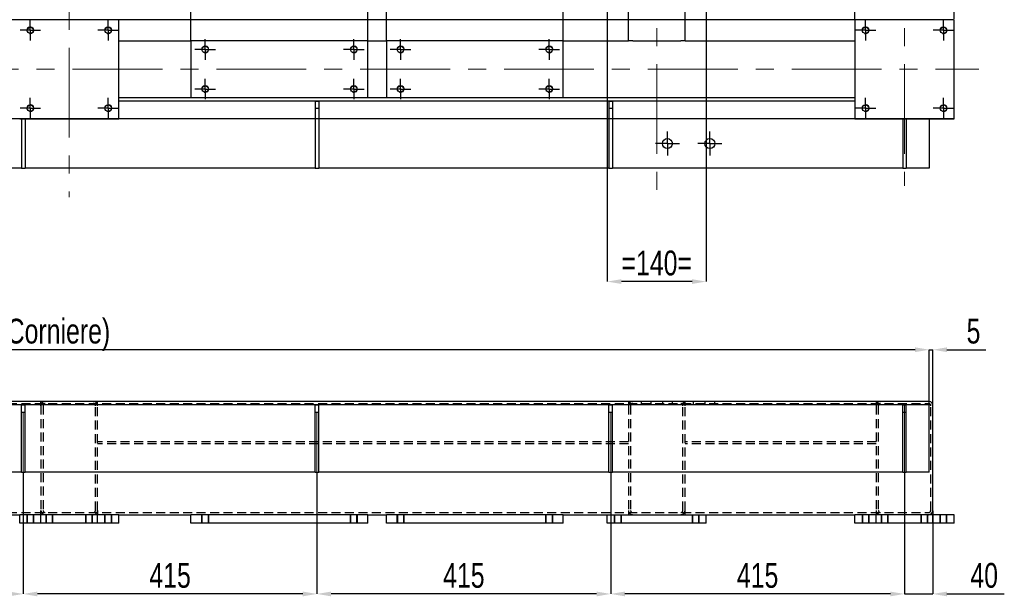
# Model space of a CAD drawing. Header units: millimetres. Extents: x 5 to 589, y 5 to 415.
# Tile 5 of 15: x 163 to 302, y 217 to 299. Entities that reach past the tile are written whole.
import ezdxf

# ---------------------------------------------------------------- set-up
doc = ezdxf.new("R2010")
doc.units = ezdxf.units.MM
doc.header["$PDSIZE"] = -1
doc.linetypes.add('CENTERX2', pattern=[20.32, 12.7, -2.54, 2.54, -2.54])
doc.linetypes.add('HIDDEN', pattern=[1.905, 1.27, -0.635])
for name, color, linetype in [('COTES', 1, 'Continuous'), ('TRAIT-FINS', 9, 'Continuous'), ('TRAIT-MIXTES', 3, 'CENTERX2'), ('TRAIT-TIRET', 2, 'HIDDEN')]:
    doc.layers.add(name, color=color, linetype=linetype)
doc.layers.add('TRAIT-FORT', color=4, linetype='Continuous', lineweight=25)
doc.styles.add('SLDTEXTSTYLE0', font='TXT', dxfattribs={"width": 0.75})
doc.dimstyles.new('SLDDIMSTYLE0', dxfattribs={"dimtxt": 3.5, "dimasz": 2, "dimexe": 0, "dimexo": 0.0625, "dimgap": 0.875, "dimtad": 1, "dimlfac": 10, "dimrnd": 1e-09, "dimzin": 12, "dimdsep": 46, "dimtxsty": 'SLDTEXTSTYLE0', "dimsah": 1, "dimcen": 0.09, "dimadec": 0, "dimazin": 3, "dimtfac": 1, "dimtmove": 0, "dimatfit": 0, "dimfxl": 1, "dimfrac": 2, "dimtolj": 1, "dimtzin": 12, "dimarcsym": 0})
doc.dimstyles.new('SLDDIMSTYLE1', dxfattribs={"dimtxt": 3.5, "dimasz": 2, "dimexe": 0, "dimexo": 0.0625, "dimgap": 0.875, "dimtad": 1, "dimlfac": 10, "dimrnd": 1e-09, "dimzin": 12, "dimdsep": 46, "dimtxsty": 'SLDTEXTSTYLE0', "dimsah": 1, "dimcen": 0.09, "dimadec": 0, "dimazin": 3, "dimtfac": 1, "dimtofl": 0, "dimtmove": 0, "dimatfit": 3, "dimfxl": 1, "dimfrac": 2, "dimtolj": 1, "dimtzin": 12, "dimarcsym": 0})

# ---------------------------------------------------------------- blocks, each defined once
blk = doc.blocks.new('_D_26')
at = {"layer": 'COTES', "color": 0, "lineweight": -2, "transparency": 16777216}
for p, q in [((287.59, 233.06), (287.59, 217.68)), ((291.59, 229.42), (291.59, 217.68)), ((285.59, 217.68), (283.59, 217.68)), ((287.59, 217.68), (291.59, 217.68)), ((293.59, 217.68), (301.69, 217.68))]:
    blk.add_line(p, q, dxfattribs=at)
at = {"layer": 'COTES', "color": 0, "transparency": 16777216}
for points in [[(285.59, 218.01), (285.59, 217.34), (287.59, 217.68)], [(293.59, 218.01), (293.59, 217.34), (291.59, 217.68)]]:
    blk.add_solid(points, dxfattribs=at)
at = {"layer": 'Defpoints', "color": 0, "transparency": 16777216}
for p in [(287.59, 233.12), (291.59, 229.48), (291.59, 217.68)]:
    blk.add_point(p, dxfattribs=at)
at = {"layer": 'COTES', "color": 0, "transparency": 16777216, "insert": (298.85, 222.05), "char_height": 3.5, "attachment_point": 2, "style": 'SLDTEXTSTYLE0'}
blk.add_mtext('\\A1;40', dxfattribs=at)
blk = doc.blocks.new('_D_29')
at = {"layer": 'COTES', "color": 0, "lineweight": -2, "transparency": 16777216}
for p, q in [((121.59, 234.74), (121.59, 217.68)), ((163.09, 234.74), (163.09, 217.68)), ((161.09, 217.68), (123.59, 217.68))]:
    blk.add_line(p, q, dxfattribs=at)
at = {"layer": 'COTES', "color": 0, "transparency": 16777216}
for points in [[(123.59, 218.01), (123.59, 217.34), (121.59, 217.68)], [(161.09, 218.01), (161.09, 217.34), (163.09, 217.68)]]:
    blk.add_solid(points, dxfattribs=at)
at = {"layer": 'Defpoints', "color": 0, "transparency": 16777216}
for p in [(121.59, 234.81), (163.09, 234.81), (121.59, 217.68)]:
    blk.add_point(p, dxfattribs=at)
at = {"layer": 'COTES', "color": 0, "transparency": 16777216, "insert": (142.34, 222.05), "char_height": 3.5, "attachment_point": 2, "style": 'SLDTEXTSTYLE0'}
blk.add_mtext('\\A1;415', dxfattribs=at)
blk = doc.blocks.new('_D_30')
at = {"layer": 'COTES', "color": 0, "lineweight": -2, "transparency": 16777216}
for p, q in [((163.09, 234.74), (163.09, 217.68)), ((204.59, 234.74), (204.59, 217.68)), ((202.59, 217.68), (165.09, 217.68))]:
    blk.add_line(p, q, dxfattribs=at)
at = {"layer": 'COTES', "color": 0, "transparency": 16777216}
for points in [[(165.09, 218.01), (165.09, 217.34), (163.09, 217.68)], [(202.59, 218.01), (202.59, 217.34), (204.59, 217.68)]]:
    blk.add_solid(points, dxfattribs=at)
at = {"layer": 'Defpoints', "color": 0, "transparency": 16777216}
for p in [(163.09, 234.81), (204.59, 234.81), (163.09, 217.68)]:
    blk.add_point(p, dxfattribs=at)
at = {"layer": 'COTES', "color": 0, "transparency": 16777216, "insert": (183.84, 222.05), "char_height": 3.5, "attachment_point": 2, "style": 'SLDTEXTSTYLE0'}
blk.add_mtext('\\A1;415', dxfattribs=at)
blk = doc.blocks.new('_D_31')
at = {"layer": 'COTES', "color": 0, "lineweight": -2, "transparency": 16777216}
for p, q in [((204.59, 234.74), (204.59, 217.68)), ((246.09, 234.74), (246.09, 217.68)), ((244.09, 217.68), (206.59, 217.68))]:
    blk.add_line(p, q, dxfattribs=at)
at = {"layer": 'COTES', "color": 0, "transparency": 16777216}
for points in [[(206.59, 218.01), (206.59, 217.34), (204.59, 217.68)], [(244.09, 218.01), (244.09, 217.34), (246.09, 217.68)]]:
    blk.add_solid(points, dxfattribs=at)
at = {"layer": 'Defpoints', "color": 0, "transparency": 16777216}
for p in [(204.59, 234.81), (246.09, 234.81), (204.59, 217.68)]:
    blk.add_point(p, dxfattribs=at)
at = {"layer": 'COTES', "color": 0, "transparency": 16777216, "insert": (225.34, 222.05), "char_height": 3.5, "attachment_point": 2, "style": 'SLDTEXTSTYLE0'}
blk.add_mtext('\\A1;415', dxfattribs=at)
blk = doc.blocks.new('_D_32')
at = {"layer": 'COTES', "color": 0, "lineweight": -2, "transparency": 16777216}
for p, q in [((246.09, 234.74), (246.09, 217.68)), ((287.59, 234.74), (287.59, 217.68)), ((285.59, 217.68), (248.09, 217.68))]:
    blk.add_line(p, q, dxfattribs=at)
at = {"layer": 'COTES', "color": 0, "transparency": 16777216}
for points in [[(248.09, 218.01), (248.09, 217.34), (246.09, 217.68)], [(285.59, 218.01), (285.59, 217.34), (287.59, 217.68)]]:
    blk.add_solid(points, dxfattribs=at)
at = {"layer": 'Defpoints', "color": 0, "transparency": 16777216}
for p in [(246.09, 234.81), (287.59, 234.81), (246.09, 217.68)]:
    blk.add_point(p, dxfattribs=at)
at = {"layer": 'COTES', "color": 0, "transparency": 16777216, "insert": (266.84, 222.05), "char_height": 3.5, "attachment_point": 2, "style": 'SLDTEXTSTYLE0'}
blk.add_mtext('\\A1;415', dxfattribs=at)
blk = doc.blocks.new('_D_34')
at = {"layer": 'COTES', "color": 0, "lineweight": -2, "transparency": 16777216}
for p, q in [((35.09, 244.94), (35.09, 252.18)), ((289.09, 252.18), (37.09, 252.18)), ((291.09, 244.94), (291.09, 252.18))]:
    blk.add_line(p, q, dxfattribs=at)
at = {"layer": 'COTES', "color": 0, "transparency": 16777216}
for points in [[(37.09, 252.52), (37.09, 251.85), (35.09, 252.18)], [(289.09, 252.52), (289.09, 251.85), (291.09, 252.18)]]:
    blk.add_solid(points, dxfattribs=at)
at = {"layer": 'Defpoints', "color": 0, "transparency": 16777216}
for p in [(35.09, 252.18), (35.09, 244.88), (291.09, 244.88)]:
    blk.add_point(p, dxfattribs=at)
at = {"layer": 'COTES', "color": 0, "transparency": 16777216, "insert": (163.09, 256.56), "char_height": 3.5, "attachment_point": 2, "style": 'SLDTEXTSTYLE0'}
blk.add_mtext('\\A1;2560 (Corniere)', dxfattribs=at)
blk = doc.blocks.new('_D_35')
at = {"layer": 'COTES', "color": 0, "lineweight": -2, "transparency": 16777216}
for p, q in [((289.09, 252.18), (287.09, 252.18)), ((291.09, 244.94), (291.09, 252.18)), ((291.09, 252.18), (291.59, 252.18)), ((291.59, 244.34), (291.59, 252.18)), ((293.59, 252.18), (299.09, 252.18))]:
    blk.add_line(p, q, dxfattribs=at)
at = {"layer": 'COTES', "color": 0, "transparency": 16777216}
for points in [[(289.09, 252.52), (289.09, 251.85), (291.09, 252.18)], [(293.59, 252.52), (293.59, 251.85), (291.59, 252.18)]]:
    blk.add_solid(points, dxfattribs=at)
at = {"layer": 'Defpoints', "color": 0, "transparency": 16777216}
for p in [(291.59, 252.18), (291.09, 244.88), (291.59, 244.28)]:
    blk.add_point(p, dxfattribs=at)
at = {"layer": 'COTES', "color": 0, "transparency": 16777216, "insert": (297.34, 256.56), "char_height": 3.5, "attachment_point": 2, "style": 'SLDTEXTSTYLE0'}
blk.add_mtext('\\A1;5', dxfattribs=at)
blk = doc.blocks.new('_D_75')
at = {"layer": 'COTES', "color": 0, "lineweight": -2, "transparency": 16777216}
for p, q in [((294.53, 298.81), (21.59, 298.81)), ((21.59, 286.81), (21.59, 296.81)), ((294.53, 284.81), (21.59, 284.81))]:
    blk.add_line(p, q, dxfattribs=at)
at = {"layer": 'COTES', "color": 0, "transparency": 16777216}
for points in [[(21.26, 296.81), (21.93, 296.81), (21.59, 298.81)], [(21.26, 286.81), (21.93, 286.81), (21.59, 284.81)]]:
    blk.add_solid(points, dxfattribs=at)
at = {"layer": 'Defpoints', "color": 0, "transparency": 16777216}
for p in [(21.59, 298.81), (294.59, 298.81), (294.59, 284.81)]:
    blk.add_point(p, dxfattribs=at)
at = {"layer": 'COTES', "color": 0, "transparency": 16777216, "insert": (17.22, 291.81), "char_height": 3.5, "attachment_point": 2, "rotation": 90, "style": 'SLDTEXTSTYLE0'}
blk.add_mtext('\\A1;=140=', dxfattribs=at)
blk = doc.blocks.new('_D_78')
at = {"layer": 'COTES', "color": 0, "lineweight": -2, "transparency": 16777216}
for p, q in [((214.39, 295.87), (214.39, 398.15)), ((237.39, 398.15), (216.39, 398.15)), ((239.39, 295.87), (239.39, 398.15))]:
    blk.add_line(p, q, dxfattribs=at)
at = {"layer": 'COTES', "color": 0, "transparency": 16777216}
for points in [[(216.39, 398.48), (216.39, 397.81), (214.39, 398.15)], [(237.39, 398.48), (237.39, 397.81), (239.39, 398.15)]]:
    blk.add_solid(points, dxfattribs=at)
at = {"layer": 'Defpoints', "color": 0, "transparency": 16777216}
for p in [(214.39, 398.15), (214.39, 295.81), (239.39, 295.81)]:
    blk.add_point(p, dxfattribs=at)
at = {"layer": 'COTES', "color": 0, "transparency": 16777216, "insert": (226.89, 402.52), "char_height": 3.5, "attachment_point": 2, "style": 'SLDTEXTSTYLE0'}
blk.add_mtext('\\A1;250', dxfattribs=at)
blk = doc.blocks.new('_D_79')
at = {"layer": 'COTES', "color": 0, "lineweight": -2, "transparency": 16777216}
for p, q in [((186.79, 295.87), (186.79, 398.15)), ((209.79, 398.15), (188.79, 398.15)), ((211.79, 295.87), (211.79, 398.15))]:
    blk.add_line(p, q, dxfattribs=at)
at = {"layer": 'COTES', "color": 0, "transparency": 16777216}
for points in [[(188.79, 398.48), (188.79, 397.81), (186.79, 398.15)], [(209.79, 398.48), (209.79, 397.81), (211.79, 398.15)]]:
    blk.add_solid(points, dxfattribs=at)
at = {"layer": 'Defpoints', "color": 0, "transparency": 16777216}
for p in [(186.79, 398.15), (186.79, 295.81), (211.79, 295.81)]:
    blk.add_point(p, dxfattribs=at)
at = {"layer": 'COTES', "color": 0, "transparency": 16777216, "insert": (199.29, 402.52), "char_height": 3.5, "attachment_point": 2, "style": 'SLDTEXTSTYLE0'}
blk.add_mtext('\\A1;250', dxfattribs=at)
blk = doc.blocks.new('_D_80')
at = {"layer": 'COTES', "color": 0, "lineweight": -2, "transparency": 16777216}
for p, q in [((245.59, 341.75), (245.59, 261.81)), ((259.59, 341.75), (259.59, 261.81)), ((257.59, 261.81), (247.59, 261.81))]:
    blk.add_line(p, q, dxfattribs=at)
at = {"layer": 'COTES', "color": 0, "transparency": 16777216}
for points in [[(247.59, 262.14), (247.59, 261.48), (245.59, 261.81)], [(257.59, 262.14), (257.59, 261.48), (259.59, 261.81)]]:
    blk.add_solid(points, dxfattribs=at)
at = {"layer": 'Defpoints', "color": 0, "transparency": 16777216}
for p in [(245.59, 341.81), (259.59, 341.81), (245.59, 261.81)]:
    blk.add_point(p, dxfattribs=at)
at = {"layer": 'COTES', "color": 0, "transparency": 16777216, "insert": (252.59, 266.19), "char_height": 3.5, "attachment_point": 2, "style": 'SLDTEXTSTYLE0'}
blk.add_mtext('\\A1;=140=', dxfattribs=at)
blk = doc.blocks.new('_D_81')
at = {"layer": 'COTES', "color": 0, "lineweight": -2, "transparency": 16777216}
for p, q in [((280.59, 298.87), (280.59, 398.15)), ((292.59, 398.15), (282.59, 398.15)), ((294.59, 298.87), (294.59, 398.15))]:
    blk.add_line(p, q, dxfattribs=at)
at = {"layer": 'COTES', "color": 0, "transparency": 16777216}
for points in [[(282.59, 398.48), (282.59, 397.81), (280.59, 398.15)], [(292.59, 398.48), (292.59, 397.81), (294.59, 398.15)]]:
    blk.add_solid(points, dxfattribs=at)
at = {"layer": 'Defpoints', "color": 0, "transparency": 16777216}
for p in [(280.59, 398.15), (280.59, 298.81), (294.59, 298.81)]:
    blk.add_point(p, dxfattribs=at)
at = {"layer": 'COTES', "color": 0, "transparency": 16777216, "insert": (287.59, 402.52), "char_height": 3.5, "attachment_point": 2, "style": 'SLDTEXTSTYLE0'}
blk.add_mtext('\\A1;=140=', dxfattribs=at)
blk = doc.blocks.new('SW_CENTERMARKSYMBOL_24')
at = {"layer": 'TRAIT-MIXTES', "color": 0}
for p, q in [((0, 1), (0, 1.45)), ((-1, 0), (-1.45, 0)), ((0, 0), (-1, 0)), ((0, 0), (0, 1)), ((0, 0), (0, -1)), ((0, 0), (1, 0)), ((1, 0), (1.45, 0)), ((0, -1), (0, -1.45))]:
    blk.add_line(p, q, dxfattribs=at)
blk = doc.blocks.new('SW_CENTERMARKSYMBOL_25')
at = {"layer": 'TRAIT-MIXTES', "color": 0}
for p, q in [((0, 1), (0, 1.45)), ((-1, 0), (-1.45, 0)), ((0, 0), (-1, 0)), ((0, 0), (0, 1)), ((0, 0), (0, -1)), ((0, 0), (1, 0)), ((1, 0), (1.45, 0)), ((0, -1), (0, -1.45))]:
    blk.add_line(p, q, dxfattribs=at)
blk = doc.blocks.new('SW_CENTERMARKSYMBOL_26')
at = {"layer": 'TRAIT-MIXTES', "color": 0}
for p, q in [((0, 1), (0, 1.45)), ((-1, 0), (-1.45, 0)), ((0, 0), (-1, 0)), ((0, 0), (0, 1)), ((0, 0), (0, -1)), ((0, 0), (1, 0)), ((1, 0), (1.45, 0)), ((0, -1), (0, -1.45))]:
    blk.add_line(p, q, dxfattribs=at)
blk = doc.blocks.new('SW_CENTERMARKSYMBOL_27')
at = {"layer": 'TRAIT-MIXTES', "color": 0}
for p, q in [((0, 1), (0, 1.45)), ((-1, 0), (-1.45, 0)), ((0, 0), (-1, 0)), ((0, 0), (0, 1)), ((0, 0), (0, -1)), ((0, 0), (1, 0)), ((1, 0), (1.45, 0)), ((0, -1), (0, -1.45))]:
    blk.add_line(p, q, dxfattribs=at)
blk = doc.blocks.new('SW_CENTERMARKSYMBOL_68')
at = {"layer": 'TRAIT-MIXTES', "color": 0}
for p, q in [((0, 1), (0, 1.45)), ((-1, 0), (-1.45, 0)), ((0, 0), (-1, 0)), ((0, 0), (0, 1)), ((0, 0), (0, -1)), ((0, 0), (1, 0)), ((1, 0), (1.45, 0)), ((0, -1), (0, -1.45))]:
    blk.add_line(p, q, dxfattribs=at)
blk = doc.blocks.new('SW_CENTERMARKSYMBOL_69')
at = {"layer": 'TRAIT-MIXTES', "color": 0}
for p, q in [((0, 1), (0, 1.45)), ((-1, 0), (-1.45, 0)), ((0, 0), (-1, 0)), ((0, 0), (0, 1)), ((0, 0), (0, -1)), ((0, 0), (1, 0)), ((1, 0), (1.45, 0)), ((0, -1), (0, -1.45))]:
    blk.add_line(p, q, dxfattribs=at)
blk = doc.blocks.new('SW_CENTERMARKSYMBOL_70')
at = {"layer": 'TRAIT-MIXTES', "color": 0}
for p, q in [((0, 1), (0, 1.45)), ((-1, 0), (-1.45, 0)), ((0, 0), (-1, 0)), ((0, 0), (0, 1)), ((0, 0), (0, -1)), ((0, 0), (1, 0)), ((1, 0), (1.45, 0)), ((0, -1), (0, -1.45))]:
    blk.add_line(p, q, dxfattribs=at)
blk = doc.blocks.new('SW_CENTERMARKSYMBOL_71')
at = {"layer": 'TRAIT-MIXTES', "color": 0}
for p, q in [((0, 1), (0, 1.45)), ((-1, 0), (-1.45, 0)), ((0, 0), (-1, 0)), ((0, 0), (0, 1)), ((0, 0), (0, -1)), ((0, 0), (1, 0)), ((1, 0), (1.45, 0)), ((0, -1), (0, -1.45))]:
    blk.add_line(p, q, dxfattribs=at)
blk = doc.blocks.new('SW_CENTERMARKSYMBOL_72')
at = {"layer": 'TRAIT-MIXTES', "color": 0}
for p, q in [((0, 1), (0, 1.45)), ((-1, 0), (-1.45, 0)), ((0, 0), (-1, 0)), ((0, 0), (0, 1)), ((0, 0), (0, -1)), ((0, 0), (1, 0)), ((1, 0), (1.45, 0)), ((0, -1), (0, -1.45))]:
    blk.add_line(p, q, dxfattribs=at)
blk = doc.blocks.new('SW_CENTERMARKSYMBOL_73')
at = {"layer": 'TRAIT-MIXTES', "color": 0}
for p, q in [((0, 1), (0, 1.45)), ((-1, 0), (-1.45, 0)), ((0, 0), (-1, 0)), ((0, 0), (0, 1)), ((0, 0), (0, -1)), ((0, 0), (1, 0)), ((1, 0), (1.45, 0)), ((0, -1), (0, -1.45))]:
    blk.add_line(p, q, dxfattribs=at)
blk = doc.blocks.new('SW_CENTERMARKSYMBOL_74')
at = {"layer": 'TRAIT-MIXTES', "color": 0}
for p, q in [((0, 1), (0, 1.45)), ((-1, 0), (-1.45, 0)), ((0, 0), (-1, 0)), ((0, 0), (0, 1)), ((0, 0), (0, -1)), ((0, 0), (1, 0)), ((1, 0), (1.45, 0)), ((0, -1), (0, -1.45))]:
    blk.add_line(p, q, dxfattribs=at)
blk = doc.blocks.new('SW_CENTERMARKSYMBOL_75')
at = {"layer": 'TRAIT-MIXTES', "color": 0}
for p, q in [((0, 1), (0, 1.45)), ((-1, 0), (-1.45, 0)), ((0, 0), (-1, 0)), ((0, 0), (0, 1)), ((0, 0), (0, -1)), ((0, 0), (1, 0)), ((1, 0), (1.45, 0)), ((0, -1), (0, -1.45))]:
    blk.add_line(p, q, dxfattribs=at)
blk = doc.blocks.new('SW_CENTERMARKSYMBOL_80')
at = {"layer": 'TRAIT-MIXTES', "color": 0}
for p, q in [((0, 1), (0, 1.7)), ((-1, 0), (-1.7, 0)), ((0, 0), (-1, 0)), ((0, 0), (0, 1)), ((0, 0), (0, -1)), ((0, 0), (1, 0)), ((1, 0), (1.7, 0)), ((0, -1), (0, -1.7))]:
    blk.add_line(p, q, dxfattribs=at)
blk = doc.blocks.new('SW_CENTERMARKSYMBOL_81')
at = {"layer": 'TRAIT-MIXTES', "color": 0}
for p, q in [((0, 1), (0, 1.7)), ((-1, 0), (-1.7, 0)), ((0, 0), (-1, 0)), ((0, 0), (0, 1)), ((0, 0), (0, -1)), ((0, 0), (1, 0)), ((1, 0), (1.7, 0)), ((0, -1), (0, -1.7))]:
    blk.add_line(p, q, dxfattribs=at)
blk = doc.blocks.new('SW_CENTERMARKSYMBOL_92')
at = {"layer": 'TRAIT-MIXTES', "color": 0}
for p, q in [((0, 1), (0, 1.45)), ((-1, 0), (-1.45, 0)), ((0, 0), (-1, 0)), ((0, 0), (0, 1)), ((0, 0), (0, -1)), ((0, 0), (1, 0)), ((1, 0), (1.45, 0)), ((0, -1), (0, -1.45))]:
    blk.add_line(p, q, dxfattribs=at)
blk = doc.blocks.new('SW_CENTERMARKSYMBOL_93')
at = {"layer": 'TRAIT-MIXTES', "color": 0}
for p, q in [((0, 1), (0, 1.45)), ((-1, 0), (-1.45, 0)), ((0, 0), (-1, 0)), ((0, 0), (0, 1)), ((0, 0), (0, -1)), ((0, 0), (1, 0)), ((1, 0), (1.45, 0)), ((0, -1), (0, -1.45))]:
    blk.add_line(p, q, dxfattribs=at)
blk = doc.blocks.new('SW_CENTERMARKSYMBOL_94')
at = {"layer": 'TRAIT-MIXTES', "color": 0}
for p, q in [((0, 1), (0, 1.45)), ((-1, 0), (-1.45, 0)), ((0, 0), (-1, 0)), ((0, 0), (0, 1)), ((0, 0), (0, -1)), ((0, 0), (1, 0)), ((1, 0), (1.45, 0)), ((0, -1), (0, -1.45))]:
    blk.add_line(p, q, dxfattribs=at)
blk = doc.blocks.new('SW_CENTERMARKSYMBOL_95')
at = {"layer": 'TRAIT-MIXTES', "color": 0}
for p, q in [((0, 1), (0, 1.45)), ((-1, 0), (-1.45, 0)), ((0, 0), (-1, 0)), ((0, 0), (0, 1)), ((0, 0), (0, -1)), ((0, 0), (1, 0)), ((1, 0), (1.45, 0)), ((0, -1), (0, -1.45))]:
    blk.add_line(p, q, dxfattribs=at)

msp = doc.modelspace()

# ---------------------------------------------------------------- linework, layer by layer
at = {"layer": 'TRAIT-FINS', "lineweight": 18}
for p, q in [((163.5924, 227.6777), (163.5924, 228.8777)), ((164.5924, 228.8777), (163.5924, 228.8777)), ((163.5924, 227.6777), (163.5924, 228.8777)), ((164.5924, 228.8777), (163.5924, 228.8777)), ((163.5924, 227.6777), (163.5924, 228.8777)), ((164.5924, 228.8777), (163.5924, 228.8777)), ((163.5924, 227.6777), (163.5924, 228.8777)), ((164.5924, 228.8777), (163.5924, 228.8777)), ((164.5924, 227.6777), (164.5924, 228.8777)), ((164.5924, 227.6777), (164.5924, 228.8777)), ((164.5924, 227.6777), (164.5924, 228.8777)), ((164.5924, 227.6777), (164.5924, 228.8777)), ((166.2924, 227.6777), (166.2924, 228.8777)), ((167.2924, 228.8777), (166.2924, 228.8777)), ((166.2924, 227.6777), (166.2924, 228.8777)), ((167.2924, 228.8777), (166.2924, 228.8777)), ((166.2924, 227.6777), (166.2924, 228.8777)), ((167.2924, 228.8777), (166.2924, 228.8777)), ((166.2924, 227.6777), (166.2924, 228.8777)), ((167.2924, 228.8777), (166.2924, 228.8777)), ((167.2924, 227.6777), (167.2924, 228.8777)), ((167.2924, 227.6777), (167.2924, 228.8777)), ((167.2924, 227.6777), (167.2924, 228.8777)), ((167.2924, 227.6777), (167.2924, 228.8777)), ((171.8924, 227.6777), (171.8924, 228.8777)), ((172.8924, 228.8777), (171.8924, 228.8777)), ((171.8924, 227.6777), (171.8924, 228.8777)), ((172.8924, 228.8777), (171.8924, 228.8777)), ((171.8924, 227.6777), (171.8924, 228.8777)), ((172.8924, 228.8777), (171.8924, 228.8777)), ((171.8924, 227.6777), (171.8924, 228.8777)), ((172.8924, 228.8777), (171.8924, 228.8777)), ((172.8924, 227.6777), (172.8924, 228.8777)), ((172.8924, 227.6777), (172.8924, 228.8777)), ((172.8924, 227.6777), (172.8924, 228.8777)), ((172.8924, 227.6777), (172.8924, 228.8777)), ((174.5924, 227.6777), (174.5924, 228.8777)), ((175.5924, 228.8777), (174.5924, 228.8777)), ((174.5924, 227.6777), (174.5924, 228.8777)), ((175.5924, 228.8777), (174.5924, 228.8777)), ((174.5924, 227.6777), (174.5924, 228.8777)), ((175.5924, 228.8777), (174.5924, 228.8777)), ((174.5924, 227.6777), (174.5924, 228.8777)), ((175.5924, 228.8777), (174.5924, 228.8777)), ((175.5924, 227.6777), (175.5924, 228.8777)), ((175.5924, 227.6777), (175.5924, 228.8777)), ((175.5924, 227.6777), (175.5924, 228.8777)), ((175.5924, 227.6777), (175.5924, 228.8777)), ((188.2924, 227.6777), (188.2924, 228.8777)), ((189.2924, 228.8777), (188.2924, 228.8777)), ((188.2924, 227.6777), (188.2924, 228.8777)), ((189.2924, 228.8777), (188.2924, 228.8777)), ((188.2924, 227.6777), (188.2924, 228.8777)), ((189.2924, 228.8777), (188.2924, 228.8777)), ((188.2924, 227.6777), (188.2924, 228.8777)), ((189.2924, 228.8777), (188.2924, 228.8777)), ((189.2924, 227.6777), (189.2924, 228.8777)), ((189.2924, 227.6777), (189.2924, 228.8777)), ((189.2924, 227.6777), (189.2924, 228.8777)), ((189.2924, 227.6777), (189.2924, 228.8777)), ((209.2924, 227.6777), (209.2924, 228.8777)), ((210.2924, 228.8777), (209.2924, 228.8777)), ((209.2924, 227.6777), (209.2924, 228.8777)), ((210.2924, 228.8777), (209.2924, 228.8777)), ((209.2924, 227.6777), (209.2924, 228.8777)), ((210.2924, 228.8777), (209.2924, 228.8777)), ((209.2924, 227.6777), (209.2924, 228.8777)), ((210.2924, 228.8777), (209.2924, 228.8777)), ((210.2924, 227.6777), (210.2924, 228.8777)), ((210.2924, 227.6777), (210.2924, 228.8777)), ((210.2924, 227.6777), (210.2924, 228.8777)), ((210.2924, 227.6777), (210.2924, 228.8777)), ((215.8924, 227.6777), (215.8924, 228.8777)), ((216.8924, 228.8777), (215.8924, 228.8777)), ((215.8924, 227.6777), (215.8924, 228.8777)), ((216.8924, 228.8777), (215.8924, 228.8777)), ((215.8924, 227.6777), (215.8924, 228.8777)), ((216.8924, 228.8777), (215.8924, 228.8777)), ((215.8924, 227.6777), (215.8924, 228.8777)), ((216.8924, 228.8777), (215.8924, 228.8777)), ((216.8924, 227.6777), (216.8924, 228.8777)), ((216.8924, 227.6777), (216.8924, 228.8777)), ((216.8924, 227.6777), (216.8924, 228.8777)), ((216.8924, 227.6777), (216.8924, 228.8777)), ((236.8924, 227.6777), (236.8924, 228.8777)), ((237.8924, 228.8777), (236.8924, 228.8777)), ((236.8924, 227.6777), (236.8924, 228.8777)), ((237.8924, 228.8777), (236.8924, 228.8777)), ((236.8924, 227.6777), (236.8924, 228.8777)), ((237.8924, 228.8777), (236.8924, 228.8777)), ((236.8924, 227.6777), (236.8924, 228.8777)), ((237.8924, 228.8777), (236.8924, 228.8777)), ((237.8924, 227.6777), (237.8924, 228.8777)), ((237.8924, 227.6777), (237.8924, 228.8777)), ((237.8924, 227.6777), (237.8924, 228.8777)), ((237.8924, 227.6777), (237.8924, 228.8777)), ((246.5924, 227.6777), (246.5924, 228.8777)), ((247.5924, 228.8777), (246.5924, 228.8777)), ((246.5924, 227.6777), (246.5924, 228.8777)), ((247.5924, 228.8777), (246.5924, 228.8777)), ((247.5924, 227.6777), (247.5924, 228.8777)), ((247.5924, 227.6777), (247.5924, 228.8777)), ((257.5924, 227.6777), (257.5924, 228.8777)), ((258.5924, 228.8777), (257.5924, 228.8777)), ((257.5924, 227.6777), (257.5924, 228.8777)), ((258.5924, 228.8777), (257.5924, 228.8777)), ((258.5924, 227.6777), (258.5924, 228.8777)), ((258.5924, 227.6777), (258.5924, 228.8777)), ((281.5924, 227.6777), (281.5924, 228.8777)), ((282.5924, 228.8777), (281.5924, 228.8777)), ((281.5924, 227.6777), (281.5924, 228.8777)), ((282.5924, 228.8777), (281.5924, 228.8777)), ((281.5924, 227.6777), (281.5924, 228.8777)), ((282.5924, 228.8777), (281.5924, 228.8777)), ((281.5924, 227.6777), (281.5924, 228.8777)), ((282.5924, 228.8777), (281.5924, 228.8777)), ((282.5924, 227.6777), (282.5924, 228.8777)), ((282.5924, 227.6777), (282.5924, 228.8777)), ((282.5924, 227.6777), (282.5924, 228.8777)), ((282.5924, 227.6777), (282.5924, 228.8777)), ((284.2924, 227.6777), (284.2924, 228.8777)), ((285.2924, 228.8777), (284.2924, 228.8777)), ((284.2924, 227.6777), (284.2924, 228.8777)), ((285.2924, 228.8777), (284.2924, 228.8777)), ((284.2924, 227.6777), (284.2924, 228.8777)), ((285.2924, 228.8777), (284.2924, 228.8777)), ((284.2924, 227.6777), (284.2924, 228.8777)), ((285.2924, 228.8777), (284.2924, 228.8777)), ((285.2924, 227.6777), (285.2924, 228.8777)), ((285.2924, 227.6777), (285.2924, 228.8777)), ((285.2924, 227.6777), (285.2924, 228.8777)), ((285.2924, 227.6777), (285.2924, 228.8777)), ((289.8924, 227.6777), (289.8924, 228.8777)), ((290.8924, 228.8777), (289.8924, 228.8777)), ((289.8924, 227.6777), (289.8924, 228.8777)), ((290.8924, 228.8777), (289.8924, 228.8777)), ((289.8924, 227.6777), (289.8924, 228.8777)), ((290.8924, 228.8777), (289.8924, 228.8777)), ((289.8924, 227.6777), (289.8924, 228.8777)), ((290.8924, 228.8777), (289.8924, 228.8777)), ((290.8924, 227.6777), (290.8924, 228.8777)), ((290.8924, 227.6777), (290.8924, 228.8777)), ((290.8924, 227.6777), (290.8924, 228.8777)), ((290.8924, 227.6777), (290.8924, 228.8777)), ((292.5924, 227.6777), (292.5924, 228.8777)), ((293.5924, 228.8777), (292.5924, 228.8777)), ((292.5924, 227.6777), (292.5924, 228.8777)), ((293.5924, 228.8777), (292.5924, 228.8777)), ((292.5924, 227.6777), (292.5924, 228.8777)), ((293.5924, 228.8777), (292.5924, 228.8777)), ((292.5924, 227.6777), (292.5924, 228.8777)), ((293.5924, 228.8777), (292.5924, 228.8777)), ((293.5924, 227.6777), (293.5924, 228.8777)), ((293.5924, 227.6777), (293.5924, 228.8777)), ((293.5924, 227.6777), (293.5924, 228.8777)), ((293.5924, 227.6777), (293.5924, 228.8777))]:
    msp.add_line(p, q, dxfattribs=at)
for centre in [(164.0924, 297.3115), (175.0924, 297.3115), (282.0924, 297.3115), (293.0924, 297.3115), (188.7924, 294.6115), (209.7924, 294.6115), (216.3924, 294.6115), (237.3924, 294.6115), (188.7924, 289.0115), (209.7924, 289.0115), (216.3924, 289.0115), (237.3924, 289.0115), (164.0924, 286.3115), (175.0924, 286.3115), (282.0924, 286.3115), (293.0924, 286.3115)]:
    msp.add_arc(centre, 0.5, 255, 195, dxfattribs=at)
at = {"layer": 'TRAIT-FORT', "lineweight": 25}
for p, q in [((248.5924, 295.8115), (248.5924, 327.8115)), ((256.5924, 295.8115), (256.5924, 327.8115)), ((176.5924, 284.8115), (176.5924, 298.8115)), ((280.5924, 298.8115), (280.5924, 284.8115)), ((294.5924, 284.8115), (294.5924, 298.8115)), ((176.5924, 295.8115), (186.7924, 295.8115)), ((186.7924, 295.8115), (186.7924, 287.8115)), ((211.7924, 295.8115), (186.7924, 295.8115)), ((211.7924, 295.8115), (214.3924, 295.8115)), ((211.7924, 287.8115), (211.7924, 295.8115)), ((239.3924, 295.8115), (214.3924, 295.8115)), ((214.3924, 295.8115), (214.3924, 287.8115)), ((239.3924, 295.8115), (248.5924, 295.8115)), ((239.3924, 287.8115), (239.3924, 295.8115)), ((249.1924, 295.8115), (248.5924, 295.8115)), ((249.1924, 295.8115), (255.9924, 295.8115)), ((256.5924, 295.8115), (255.9924, 295.8115)), ((256.5924, 295.8115), (280.5924, 295.8115)), ((176.5924, 287.8115), (186.7924, 287.8115)), ((280.5924, 287.3115), (176.5924, 287.3115)), ((186.7924, 287.8115), (211.7924, 287.8115)), ((204.3424, 287.3115), (204.8424, 287.3115)), ((204.3424, 287.3115), (204.3424, 286.3115)), ((204.8424, 287.3115), (204.8424, 286.3115)), ((211.7924, 287.8115), (214.3924, 287.8115)), ((214.3924, 287.8115), (239.3924, 287.8115)), ((239.3924, 287.8115), (280.5924, 287.8115)), ((245.8424, 287.3115), (246.3424, 287.3115)), ((245.8424, 287.3115), (245.8424, 286.3115)), ((246.3424, 287.3115), (246.3424, 286.3115)), ((204.3424, 286.3115), (204.8424, 286.3115)), ((204.3424, 286.3115), (204.3424, 277.8115)), ((204.8424, 286.3115), (204.8424, 277.8115)), ((245.8424, 286.3115), (246.3424, 286.3115)), ((245.8424, 286.3115), (245.8424, 277.8115)), ((246.3424, 286.3115), (246.3424, 277.8115)), ((162.5924, 284.8115), (176.5924, 284.8115)), ((162.8424, 284.8115), (162.8424, 277.8115)), ((163.3424, 284.8115), (163.3424, 277.8115)), ((280.5924, 284.8115), (294.5924, 284.8115)), ((287.3424, 284.8115), (287.3424, 277.8115)), ((287.8424, 284.8115), (287.8424, 277.8115)), ((291.0924, 284.8115), (291.0924, 277.8115)), ((162.8424, 277.8115), (121.8424, 277.8115)), ((162.8424, 277.8115), (163.3424, 277.8115)), ((204.3424, 277.8115), (163.3424, 277.8115)), ((204.3424, 277.8115), (204.8424, 277.8115)), ((245.8424, 277.8115), (204.8424, 277.8115)), ((245.8424, 277.8115), (246.3424, 277.8115)), ((287.3424, 277.8115), (246.3424, 277.8115)), ((287.3424, 277.8115), (287.8424, 277.8115)), ((291.0924, 277.8115), (287.8424, 277.8115)), ((291.0924, 244.8777), (35.0924, 244.8777)), ((291.0924, 244.3777), (291.0924, 244.8777)), ((291.0924, 244.3777), (35.0924, 244.3777)), ((162.8424, 243.3777), (162.8424, 244.3777)), ((162.8424, 244.3777), (163.3424, 244.3777)), ((163.3424, 243.3777), (163.3424, 244.3777)), ((204.3424, 244.3777), (204.8424, 244.3777)), ((204.3424, 243.3777), (204.3424, 244.3777)), ((204.8424, 243.3777), (204.8424, 244.3777)), ((245.8424, 243.3777), (245.8424, 244.3777)), ((245.8424, 244.3777), (246.3424, 244.3777)), ((246.3424, 243.3777), (246.3424, 244.3777)), ((287.3424, 243.3777), (287.3424, 244.3777)), ((287.3424, 244.3777), (287.8424, 244.3777)), ((287.8424, 243.3777), (287.8424, 244.3777)), ((291.0924, 243.8777), (291.0924, 244.3777)), ((291.0924, 234.8777), (291.0924, 243.8777)), ((291.5924, 229.4777), (291.5924, 244.2777)), ((162.8424, 243.3777), (163.3424, 243.3777)), ((162.8424, 234.8777), (162.8424, 243.3777)), ((163.3424, 234.8777), (163.3424, 243.3777)), ((204.3424, 243.3777), (204.8424, 243.3777)), ((204.3424, 234.8777), (204.3424, 243.3777)), ((204.8424, 234.8777), (204.8424, 243.3777)), ((245.8424, 234.8777), (245.8424, 243.3777)), ((245.8424, 243.3777), (246.3424, 243.3777)), ((246.3424, 234.8777), (246.3424, 243.3777)), ((287.3424, 243.3777), (287.8424, 243.3777)), ((287.3424, 234.8777), (287.3424, 243.3777)), ((287.8424, 234.8777), (287.8424, 243.3777)), ((162.8424, 234.8777), (121.8424, 234.8777)), ((162.8424, 234.8777), (163.3424, 234.8777)), ((204.3424, 234.8777), (163.3424, 234.8777)), ((204.3424, 234.8777), (204.8424, 234.8777)), ((245.8424, 234.8777), (204.8424, 234.8777)), ((245.8424, 234.8777), (246.3424, 234.8777)), ((287.3424, 234.8777), (246.3424, 234.8777)), ((287.3424, 234.8777), (287.8424, 234.8777)), ((291.0924, 234.8777), (287.8424, 234.8777)), ((111.7924, 228.8777), (162.5924, 228.8777)), ((162.5924, 227.6777), (162.5924, 228.8777)), ((176.5924, 228.8777), (162.5924, 228.8777)), ((176.5924, 228.8777), (186.7924, 228.8777)), ((176.5924, 227.6777), (176.5924, 228.8777)), ((186.7924, 227.6777), (186.7924, 228.8777)), ((211.7924, 228.8777), (186.7924, 228.8777)), ((211.7924, 228.8777), (214.3924, 228.8777)), ((211.7924, 227.6777), (211.7924, 228.8777)), ((214.3924, 227.6777), (214.3924, 228.8777)), ((239.3924, 228.8777), (214.3924, 228.8777)), ((239.3924, 228.8777), (280.5924, 228.8777)), ((239.3924, 227.6777), (239.3924, 228.8777)), ((245.5924, 227.6777), (245.5924, 228.8777)), ((259.5924, 227.6777), (259.5924, 228.8777)), ((280.5924, 227.6777), (280.5924, 228.8777)), ((294.5924, 228.8777), (280.5924, 228.8777)), ((294.5924, 227.6777), (294.5924, 228.8777)), ((176.5924, 227.6777), (162.5924, 227.6777)), ((211.7924, 227.6777), (186.7924, 227.6777)), ((239.3924, 227.6777), (214.3924, 227.6777)), ((259.5924, 227.6777), (245.5924, 227.6777)), ((294.5924, 227.6777), (280.5924, 227.6777))]:
    msp.add_line(p, q, dxfattribs=at)
for centre, radius in [((164.0924, 297.3115), 0.45), ((175.0924, 297.3115), 0.45), ((282.0924, 297.3115), 0.45), ((293.0924, 297.3115), 0.45), ((188.7924, 294.6115), 0.45), ((209.7924, 294.6115), 0.45), ((216.3924, 294.6115), 0.45), ((237.3924, 294.6115), 0.45), ((188.7924, 289.0115), 0.45), ((209.7924, 289.0115), 0.45), ((216.3924, 289.0115), 0.45), ((237.3924, 289.0115), 0.45), ((164.0924, 286.3115), 0.45), ((175.0924, 286.3115), 0.45), ((282.0924, 286.3115), 0.45), ((293.0924, 286.3115), 0.45), ((254.0924, 281.3115), 0.7), ((260.0924, 281.3115), 0.7)]:
    msp.add_circle(centre, radius, dxfattribs=at)
for centre, start, end in [((290.9924, 244.2777), 0, 80.405932), ((290.9924, 229.4777), 270, 0)]:
    msp.add_arc(centre, 0.6, start, end, dxfattribs=at)
at = {"layer": 'TRAIT-MIXTES', "lineweight": 18}
for p, q in [((169.5924, 396.4543), (169.5924, 273.7577)), ((252.5924, 394.1389), (252.5924, 273.7577)), ((287.5924, 394.1389), (287.5924, 275.3367)), ((27.8186, 291.8115), (298.0725, 291.8115)), ((287.5924, 244.3777), (287.5924, 233.1213)), ((163.0924, 243.3777), (163.0924, 226.2367)), ((204.5924, 243.3777), (204.5924, 226.2367)), ((246.0924, 243.3777), (246.0924, 226.2367)), ((287.5924, 243.3777), (287.5924, 226.2367))]:
    msp.add_line(p, q, dxfattribs=at)
at = {"layer": 'TRAIT-TIRET'}
for p, q in [((165.5924, 244.2777), (165.5924, 244.8777)), ((173.5924, 244.2777), (173.5924, 244.8777)), ((248.5924, 244.8777), (248.5924, 244.2777)), ((250.3924, 244.8777), (250.3924, 244.3777)), ((251.7924, 244.3777), (251.7924, 244.8777)), ((253.3924, 244.8777), (253.3924, 244.3777)), ((254.7924, 244.3777), (254.7924, 244.8777)), ((256.3924, 244.8777), (256.3924, 244.3777)), ((256.5924, 244.2777), (256.5924, 244.8777)), ((257.7924, 244.3777), (257.7924, 244.8777)), ((259.3924, 244.8777), (259.3924, 244.3777)), ((260.7924, 244.3777), (260.7924, 244.8777)), ((283.5924, 244.8777), (283.5924, 244.2777)), ((35.1924, 244.5777), (290.9924, 244.5777)), ((165.5924, 244.2777), (165.5924, 229.4777)), ((165.8924, 244.2777), (165.8924, 229.4777)), ((173.2924, 229.4777), (173.2924, 244.2777)), ((173.5924, 229.4777), (173.5924, 244.2777)), ((248.5924, 244.2777), (248.5924, 229.4777)), ((248.8924, 244.2777), (248.8924, 229.4777)), ((256.2924, 229.4777), (256.2924, 244.2777)), ((256.5924, 229.4777), (256.5924, 244.2777)), ((283.5924, 244.2777), (283.5924, 229.4777)), ((283.8924, 244.2777), (283.8924, 229.4777)), ((291.2924, 229.4777), (291.2924, 244.2777)), ((248.5924, 239.1777), (173.5924, 239.1777)), ((248.5924, 238.8777), (173.5924, 238.8777)), ((283.5924, 239.1777), (256.5924, 239.1777)), ((283.5924, 238.8777), (256.5924, 238.8777)), ((35.1924, 229.1777), (290.9924, 229.1777)), ((163.6424, 228.8777), (163.6424, 227.6777)), ((164.5424, 227.6777), (164.5424, 228.8777)), ((165.5924, 228.8777), (165.5924, 229.4777)), ((165.5924, 227.6777), (165.5924, 228.8777)), ((166.3424, 228.8777), (166.3424, 227.6777)), ((167.2424, 227.6777), (167.2424, 228.8777)), ((171.9424, 228.8777), (171.9424, 227.6777)), ((172.8424, 227.6777), (172.8424, 228.8777)), ((173.5924, 229.4777), (173.5924, 228.8777)), ((173.5924, 227.6777), (173.5924, 228.8777)), ((174.6424, 228.8777), (174.6424, 227.6777)), ((175.5424, 227.6777), (175.5424, 228.8777)), ((188.3424, 228.8777), (188.3424, 227.6777)), ((189.2424, 227.6777), (189.2424, 228.8777)), ((209.3424, 228.8777), (209.3424, 227.6777)), ((210.2424, 227.6777), (210.2424, 228.8777)), ((215.9424, 228.8777), (215.9424, 227.6777)), ((216.8424, 227.6777), (216.8424, 228.8777)), ((236.9424, 228.8777), (236.9424, 227.6777)), ((237.8424, 227.6777), (237.8424, 228.8777)), ((246.6424, 228.8777), (246.6424, 227.6777)), ((247.5424, 227.6777), (247.5424, 228.8777)), ((248.5924, 229.4777), (248.5924, 228.8777)), ((256.5924, 228.8777), (256.5924, 229.4777)), ((257.6424, 228.8777), (257.6424, 227.6777)), ((258.5424, 227.6777), (258.5424, 228.8777)), ((281.6424, 228.8777), (281.6424, 227.6777)), ((282.5424, 227.6777), (282.5424, 228.8777)), ((283.5924, 229.4777), (283.5924, 228.8777)), ((283.5924, 227.6777), (283.5924, 228.8777)), ((284.3424, 228.8777), (284.3424, 227.6777)), ((285.2424, 227.6777), (285.2424, 228.8777)), ((289.9424, 228.8777), (289.9424, 227.6777)), ((290.8424, 227.6777), (290.8424, 228.8777)), ((291.5924, 227.6777), (291.5924, 228.8777)), ((292.6424, 228.8777), (292.6424, 227.6777)), ((293.5424, 227.6777), (293.5424, 228.8777))]:
    msp.add_line(p, q, dxfattribs=at)
for centre, radius, start, end in [((166.1924, 244.2777), 0.6, 90, 180), ((172.9924, 244.2777), 0.6, 0, 90), ((249.1924, 244.2777), 0.6, 90, 180), ((255.9924, 244.2777), 0.6, 0, 90), ((284.1924, 244.2777), 0.6, 90, 180), ((290.9924, 244.2777), 0.6, 80.405932, 90), ((166.1924, 244.2777), 0.3, 90, 180), ((172.9924, 244.2777), 0.3, 0, 90), ((249.1924, 244.2777), 0.3, 90, 180), ((255.9924, 244.2777), 0.3, 0, 90), ((284.1924, 244.2777), 0.3, 90, 180), ((290.9924, 244.2777), 0.3, 0, 90), ((166.1924, 229.4777), 0.6, 180, 270), ((166.1924, 229.4777), 0.3, 180, 270), ((172.9924, 229.4777), 0.3, 270, 0), ((172.9924, 229.4777), 0.6, 270, 0), ((249.1924, 229.4777), 0.6, 180, 270), ((249.1924, 229.4777), 0.3, 180, 270), ((255.9924, 229.4777), 0.6, 270, 0), ((255.9924, 229.4777), 0.3, 270, 0), ((284.1924, 229.4777), 0.6, 180, 270), ((284.1924, 229.4777), 0.3, 180, 270), ((290.9924, 229.4777), 0.3, 270, 0)]:
    msp.add_arc(centre, radius, start, end, dxfattribs=at)

# ---------------------------------------------------------------- block references
at = {"layer": 'TRAIT-MIXTES'}
for name, p in [('SW_CENTERMARKSYMBOL_71', (164.0924, 297.3115)), ('SW_CENTERMARKSYMBOL_70', (175.0924, 297.3115)), ('SW_CENTERMARKSYMBOL_75', (282.0924, 297.3115)), ('SW_CENTERMARKSYMBOL_74', (293.0924, 297.3115)), ('SW_CENTERMARKSYMBOL_25', (188.7924, 294.6115)), ('SW_CENTERMARKSYMBOL_26', (209.7924, 294.6115)), ('SW_CENTERMARKSYMBOL_94', (216.3924, 294.6115)), ('SW_CENTERMARKSYMBOL_92', (237.3924, 294.6115)), ('SW_CENTERMARKSYMBOL_24', (188.7924, 289.0115)), ('SW_CENTERMARKSYMBOL_27', (209.7924, 289.0115)), ('SW_CENTERMARKSYMBOL_95', (216.3924, 289.0115)), ('SW_CENTERMARKSYMBOL_93', (237.3924, 289.0115)), ('SW_CENTERMARKSYMBOL_69', (164.0924, 286.3115)), ('SW_CENTERMARKSYMBOL_68', (175.0924, 286.3115)), ('SW_CENTERMARKSYMBOL_73', (282.0924, 286.3115)), ('SW_CENTERMARKSYMBOL_72', (293.0924, 286.3115)), ('SW_CENTERMARKSYMBOL_81', (254.0924, 281.3115)), ('SW_CENTERMARKSYMBOL_80', (260.0924, 281.3115))]:
    msp.add_blockref(name, p, dxfattribs=at)

# ---------------------------------------------------------------- dimensions: what is measured, and where the dimension line sits
at = {"layer": 'COTES'}
for base, p1, p2, picture, middle in [((186.7924, 398.1479), (211.7924, 295.8115), (186.7924, 295.8115), '_D_79', (199.2924, 398.1479)), ((214.3924, 398.1479), (239.3924, 295.8115), (214.3924, 295.8115), '_D_78', (226.8924, 398.1479))]:
    dim = msp.add_linear_dim(base=base, p1=p1, p2=p2, angle=0, dimstyle='SLDDIMSTYLE1', dxfattribs=at)
    dim.commit()
    dim.dimension.update_dxf_attribs({"geometry": picture, "text_midpoint": middle, "dimtype": 160})
for base, p1, p2, text, picture, middle in [((280.5924, 398.1479), (294.5924, 298.8115), (280.5924, 298.8115), '=<>=', '_D_81', (287.5924, 398.1479)), ((245.5924, 261.8115), (259.5924, 341.8115), (245.5924, 341.8115), '=<>=', '_D_80', (252.5924, 261.8115)), ((35.0924, 252.1821), (291.0924, 244.8777), (35.0924, 244.8777), '<> (Corniere)', '_D_34', (163.0924, 252.1821))]:
    dim = msp.add_linear_dim(base=base, p1=p1, p2=p2, text=text, dimstyle='SLDDIMSTYLE1', dxfattribs=at)
    dim.commit()
    dim.dimension.update_dxf_attribs({"geometry": picture, "text_midpoint": middle, "dimtype": 160})
dim = msp.add_linear_dim(base=(21.5924, 298.8115), p1=(294.5924, 284.8115), p2=(294.5924, 298.8115), angle=90, text='=<>=', dimstyle='SLDDIMSTYLE1', dxfattribs=at)
dim.commit()
dim.dimension.update_dxf_attribs({"geometry": '_D_75', "text_midpoint": (21.5924, 291.8115), "dimtype": 160})
for base, p1, p2, dimstyle, picture, middle in [((291.5924, 252.1821), (291.0924, 244.8777), (291.5924, 244.2777), 'SLDDIMSTYLE0', '_D_35', (297.3424, 252.1821)), ((121.5924, 217.6777), (163.0924, 234.8072), (121.5924, 234.8072), 'SLDDIMSTYLE1', '_D_29', (142.3424, 217.6777)), ((163.0924, 217.6777), (204.5924, 234.8072), (163.0924, 234.8072), 'SLDDIMSTYLE1', '_D_30', (183.8424, 217.6777)), ((204.5924, 217.6777), (246.0924, 234.8072), (204.5924, 234.8072), 'SLDDIMSTYLE1', '_D_31', (225.3424, 217.6777)), ((246.0924, 217.6777), (287.5924, 234.8072), (246.0924, 234.8072), 'SLDDIMSTYLE1', '_D_32', (266.8424, 217.6777)), ((291.5924, 217.6777), (287.5924, 233.1213), (291.5924, 229.4777), 'SLDDIMSTYLE0', '_D_26', (298.8466, 217.6777))]:
    dim = msp.add_linear_dim(base=base, p1=p1, p2=p2, dimstyle=dimstyle, dxfattribs=at)
    dim.commit()
    dim.dimension.update_dxf_attribs({"geometry": picture, "text_midpoint": middle, "dimtype": 160})

doc.saveas('drawing.dxf')
